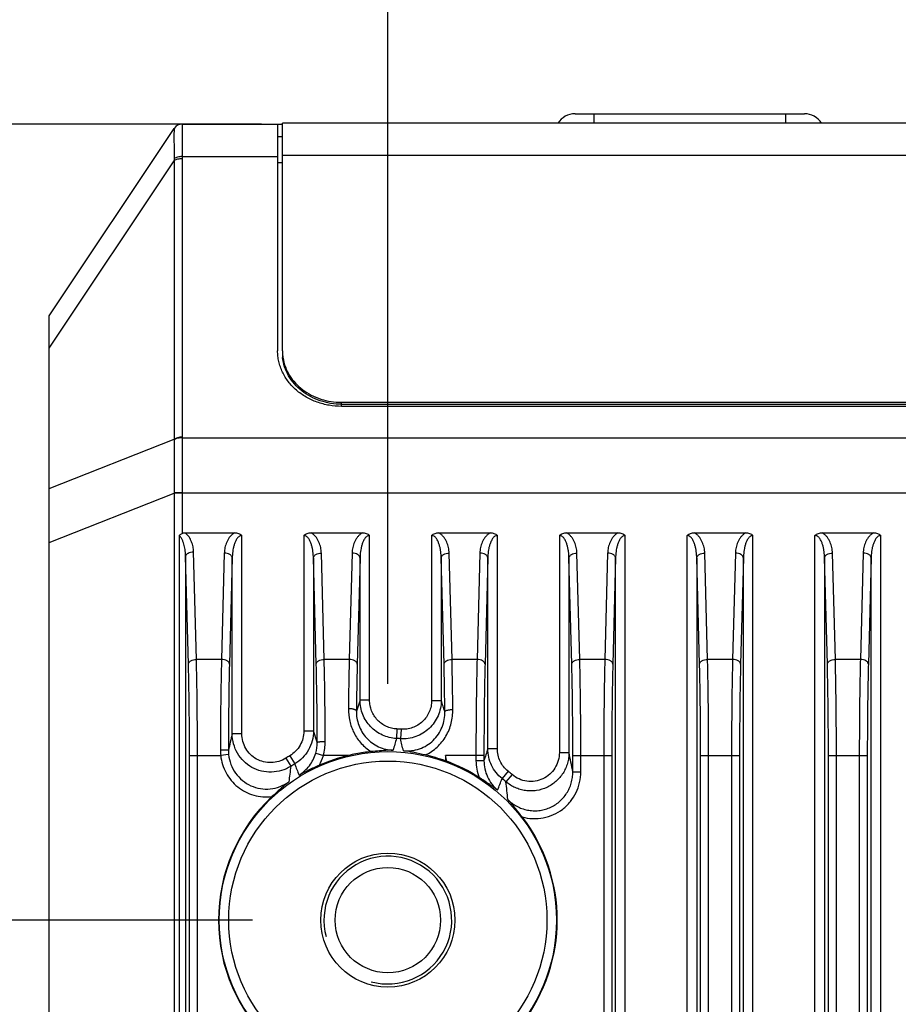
# Model space of a CAD drawing. Header units: millimetres. Extents: x 41 to 356, y 46 to 372.
# Tile 16 of 22: x 301 to 329, y 229 to 260. Entities that reach past the tile are written whole.
import ezdxf
from ezdxf.enums import TextEntityAlignment as Align

# ---------------------------------------------------------------- set-up
doc = ezdxf.new("R2010")
doc.units = ezdxf.units.MM
doc.header["$LTSCALE"] = 23.1
doc.layers.get('0').update_dxf_attribs({"linetype": 'CONTINUOUS'})
doc.layers.add('00_COMPONENTS', color=7, linetype='CONTINUOUS')
doc.layers.add('51__DRAFT_DIMS', color=7, linetype='CONTINUOUS')
doc.styles.get("Standard").update_dxf_attribs({"font": 'simfang.ttf'})
doc.dimstyles.new('DIMSTYLE_1', dxfattribs={"dimtxt": 3, "dimasz": 3, "dimexe": 2.5, "dimexo": 0.5, "dimgap": 0.75, "dimtad": 1, "dimdsep": 46, "dimtxsty": 'STANDARD', "dimblk": '_FILLED', "dimblk1": '_FILLED', "dimblk2": '_FILLED', "dimcen": 0.09, "dimclrt": 3, "dimazin": 2, "dimtp": 0.3, "dimtm": 0.3, "dimtfac": 1, "dimtofl": 0, "dimtmove": 0, "dimatfit": 3, "dimldrblk": '_FILLED', "dimfxl": 1, "dimtolj": 1, "dimarcsym": 0})
doc.dimstyles.new('DIMSTYLE_3', dxfattribs={"dimtxt": 3, "dimasz": 3, "dimexe": 2.5, "dimexo": 0.5, "dimgap": 0.75, "dimtad": 1, "dimdec": 1, "dimdsep": 46, "dimtxsty": 'STANDARD', "dimblk": '_FILLED', "dimblk1": '_FILLED', "dimblk2": '_FILLED', "dimcen": 0.09, "dimclrt": 3, "dimazin": 2, "dimtp": 0.2, "dimtm": 0.2, "dimtfac": 1, "dimtdec": 1, "dimtofl": 0, "dimtmove": 0, "dimatfit": 3, "dimldrblk": '_FILLED', "dimfxl": 1, "dimtolj": 1, "dimarcsym": 0})

# ---------------------------------------------------------------- blocks, each defined once
blk = doc.blocks.new('_FILLED')
at = {"color": 0, "linetype": 'ByBlock'}
blk.add_solid([(0, 0), (-1, 0.167), (-1, -0.167)], dxfattribs=at)
blk = doc.blocks.new('*D6')
at = {"layer": '51__DRAFT_DIMS', "color": 4, "transparency": 16777216}
for p, q in [((312.941, 239.355), (312.941, 273.939)), ((345.741, 236.07), (345.741, 273.939)), ((312.941, 271.439), (329.341, 271.439)), ((345.741, 271.439), (329.341, 271.439))]:
    blk.add_line(p, q, dxfattribs=at)
at = {"layer": '51__DRAFT_DIMS', "color": 4, "transparency": 16777216, "xscale": 3, "yscale": 3, "zscale": 3, "rotation": 180}
blk.add_blockref('_FILLED', (312.941, 271.439), dxfattribs=at)
at = {"layer": '51__DRAFT_DIMS', "color": 4, "transparency": 16777216, "xscale": 3, "yscale": 3, "zscale": 3}
blk.add_blockref('_FILLED', (345.741, 271.439), dxfattribs=at)
at = {"layer": '51__DRAFT_DIMS', "color": 3, "transparency": 16777216}
blk.add_text('32.8', height=3, dxfattribs=at).set_placement((329.341, 272.189), align=Align.CENTER)
blk = doc.blocks.new('*D7')
at = {"layer": '51__DRAFT_DIMS', "color": 4, "transparency": 16777216}
for p, q in [((306.261, 231.955), (290.276, 231.955)), ((292.776, 231.955), (292.776, 212.955)), ((292.776, 193.955), (292.776, 212.955)), ((306.261, 193.955), (290.276, 193.955))]:
    blk.add_line(p, q, dxfattribs=at)
at = {"layer": '51__DRAFT_DIMS', "color": 4, "transparency": 16777216, "xscale": 3, "yscale": 3, "zscale": 3}
for p, rotation in [((292.776, 231.955), 90), ((292.776, 193.955), 270)]:
    blk.add_blockref('_FILLED', p, dxfattribs=dict(at, rotation=rotation))
at = {"layer": '51__DRAFT_DIMS', "color": 3, "transparency": 16777216}
blk.add_text('38', height=3, rotation=90, dxfattribs=at).set_placement((292.026, 212.955), align=Align.CENTER)
blk = doc.blocks.new('*D8')
at = {"layer": '51__DRAFT_DIMS', "color": 4, "transparency": 16777216}
for p, q in [((308.991, 256.885), (290.276, 256.885)), ((292.776, 256.885), (292.776, 244.42)), ((292.776, 231.955), (292.776, 244.42)), ((308.705, 231.955), (290.276, 231.955))]:
    blk.add_line(p, q, dxfattribs=at)
at = {"layer": '51__DRAFT_DIMS', "color": 4, "transparency": 16777216, "xscale": 3, "yscale": 3, "zscale": 3}
for p, rotation in [((292.776, 256.885), 90), ((292.776, 231.955), 270)]:
    blk.add_blockref('_FILLED', p, dxfattribs=dict(at, rotation=rotation))
at = {"layer": '51__DRAFT_DIMS', "color": 3, "transparency": 16777216}
blk.add_text('24.9', height=3, rotation=90, dxfattribs=at).set_placement((292.026, 238.942), align=Align.CENTER)

msp = doc.modelspace()

# ---------------------------------------------------------------- linework, layer by layer
at = {"layer": '00_COMPONENTS', "color": 7}
for p, q in [((318.8, 257.21), (325.982, 257.21)), ((306.502, 256.885), (309.641, 256.885)), ((309.491, 256.885), (309.491, 249.786)), ((309.641, 249.783), (309.641, 256.91)), ((349.041, 256.91), (309.641, 256.91)), ((302.341, 250.885), (306.252, 256.751)), ((309.641, 256.485), (309.491, 256.485)), ((302.341, 174.885), (302.341, 250.885)), ((309.641, 249.722), (309.641, 249.575)), ((311.491, 248.172), (347.191, 248.172)), ((311.491, 248.11), (347.191, 248.11)), ((347.191, 248.045), (311.491, 248.045)), ((306.599, 244.085), (308.14, 244.085)), ((310.541, 244.085), (312.14, 244.085)), ((314.541, 244.085), (316.14, 244.085)), ((318.541, 244.085), (320.14, 244.085)), ((322.541, 244.085), (324.14, 244.085)), ((326.541, 244.085), (328.14, 244.085)), ((314.741, 237.11), (314.741, 236.943))]:
    msp.add_line(p, q, dxfattribs=at)
at = {"layer": '00_COMPONENTS', "color": 4}
for p, q in [((319.391, 257.21), (319.391, 256.91)), ((325.391, 257.21), (325.391, 256.91)), ((302.341, 249.87), (306.252, 255.736)), ((306.252, 255.736), (306.252, 247.014)), ((306.501, 255.802), (306.501, 247.08)), ((306.502, 255.868), (309.491, 255.868)), ((309.641, 255.671), (309.491, 255.671)), ((349.041, 255.904), (309.641, 255.904)), ((311.491, 248.045), (311.491, 248.172)), ((302.341, 245.472), (306.252, 247.014)), ((306.501, 247.063), (352.18, 247.063)), ((302.341, 243.78), (306.252, 245.323)), ((306.501, 245.342), (306.252, 245.343)), ((306.252, 245.323), (306.252, 184.364)), ((306.501, 245.323), (306.252, 245.323)), ((306.501, 245.342), (352.18, 245.342)), ((306.501, 245.323), (306.501, 244.064)), ((306.406, 244.004), (306.406, 184.364)), ((308.37, 237.791), (308.37, 244.001)), ((310.311, 244.001), (310.311, 237.878)), ((312.37, 238.841), (312.37, 244.001)), ((314.311, 244.001), (314.311, 238.833)), ((316.37, 237.321), (316.37, 244.001)), ((318.311, 244.001), (318.311, 237.203)), ((320.37, 186.594), (320.37, 244.001)), ((322.311, 186.594), (322.311, 244.001)), ((324.37, 186.594), (324.37, 244.001)), ((326.311, 186.594), (326.311, 244.001)), ((328.37, 186.594), (328.37, 244.001)), ((306.699, 239.971), (306.61, 243.339)), ((306.61, 243.339), (306.61, 184.364)), ((306.949, 240.122), (306.86, 243.489)), ((307.82, 243.448), (307.733, 240.122)), ((310.949, 240.122), (310.861, 243.448)), ((311.82, 243.448), (311.733, 240.122)), ((314.949, 240.122), (314.861, 243.448)), ((315.82, 243.448), (315.733, 240.122)), ((318.949, 240.122), (318.861, 243.448)), ((319.82, 243.448), (319.733, 240.122)), ((322.949, 240.122), (322.861, 243.448)), ((323.82, 243.448), (323.733, 240.122)), ((326.949, 240.122), (326.861, 243.448)), ((327.82, 243.448), (327.733, 240.122)), ((308.07, 243.297), (307.983, 239.971)), ((308.07, 237.791), (308.07, 243.297)), ((310.699, 239.971), (310.611, 243.297)), ((310.611, 243.297), (310.611, 237.878)), ((312.07, 243.297), (311.983, 239.971)), ((312.07, 238.841), (312.07, 243.297)), ((314.699, 239.971), (314.611, 243.297)), ((314.611, 243.297), (314.611, 238.833)), ((316.07, 243.297), (315.983, 239.971)), ((316.07, 237.321), (316.07, 243.297)), ((318.699, 239.971), (318.611, 243.297)), ((318.611, 243.297), (318.611, 237.203)), ((320.07, 243.297), (319.983, 239.971)), ((320.07, 186.806), (320.07, 243.297)), ((322.699, 239.971), (322.611, 243.297)), ((322.611, 243.297), (322.611, 186.806)), ((324.07, 243.297), (323.983, 239.971)), ((324.07, 186.806), (324.07, 243.297)), ((326.699, 239.971), (326.611, 243.297)), ((326.611, 243.297), (326.611, 186.806)), ((328.07, 243.297), (327.983, 239.971)), ((328.07, 186.806), (328.07, 243.297)), ((307.733, 240.122), (306.949, 240.122)), ((311.733, 240.122), (310.949, 240.122)), ((315.733, 240.122), (314.949, 240.122)), ((319.733, 240.122), (318.949, 240.122)), ((323.733, 240.122), (322.949, 240.122)), ((327.733, 240.122), (326.949, 240.122)), ((312.07, 238.841), (311.956, 238.503)), ((312.37, 238.841), (312.07, 238.841)), ((314.311, 238.833), (314.611, 238.833)), ((308.37, 237.791), (308.07, 237.791)), ((310.311, 237.878), (310.611, 237.878)), ((310.732, 237.527), (310.611, 237.878)), ((313.225, 237.941), (313.211, 237.643)), ((313.353, 237.933), (313.332, 237.636)), ((310.683, 237.18), (310.922, 237.11)), ((316.37, 237.321), (316.07, 237.321)), ((318.311, 237.203), (318.611, 237.203)), ((306.732, 186.834), (306.732, 237.11)), ((306.732, 237.11), (307.708, 237.11)), ((306.982, 186.834), (306.982, 237.11)), ((307.956, 237.137), (307.708, 237.11)), ((309.745, 237.024), (309.904, 236.772)), ((309.872, 237.103), (310.025, 236.846)), ((311.698, 237.11), (310.922, 237.11)), ((315.949, 237.11), (314.741, 237.11)), ((315.699, 237.11), (315.699, 236.948)), ((315.949, 236.948), (315.699, 236.948)), ((315.949, 237.11), (315.949, 236.948)), ((318.732, 236.597), (318.732, 237.11)), ((318.732, 237.11), (319.949, 237.11)), ((318.982, 236.597), (318.982, 237.11)), ((319.699, 237.11), (319.699, 186.834)), ((319.949, 237.11), (319.949, 186.834)), ((322.732, 186.834), (322.732, 237.11)), ((322.732, 237.11), (323.949, 237.11)), ((322.982, 186.834), (322.982, 237.11)), ((323.699, 237.11), (323.699, 186.834)), ((323.949, 237.11), (323.949, 186.834)), ((326.732, 186.834), (326.732, 237.11)), ((326.732, 237.11), (327.949, 237.11)), ((326.982, 186.834), (326.982, 237.11)), ((327.699, 237.11), (327.699, 186.834)), ((327.949, 237.11), (327.949, 186.834)), ((316.705, 236.618), (316.518, 236.386)), ((318.732, 236.597), (318.982, 236.597)), ((316.833, 236.512), (316.639, 236.285))]:
    msp.add_line(p, q, dxfattribs=at)
for radius in [5.278, 4.98]:
    msp.add_circle((312.941, 231.955), radius, dxfattribs=at)
at = {"layer": '00_COMPONENTS', "color": 7}
for radius in [2.1, 1.65]:
    msp.add_circle((312.941, 231.955), radius, dxfattribs=at)
for centre, radius, start, end in [((318.8, 256.585), 0.625, 90, 148.6677), ((325.982, 256.585), 0.625, 31.3323, 90), ((306.501, 256.585), 0.3, 90, 146.3099), ((311.045, 249.783), 1.404, 180.0007, 182.3015), ((311.048, 249.722), 1.407, 180.0048, 185.9801), ((311.047, 249.783), 1.406, 182.3011, 182.5016), ((311.051, 249.784), 1.41, 182.5061, 188.4343), ((311.057, 249.785), 1.416, 188.4339, 189.1632), ((312.941, 231.953), 5.304, 100.8708, 103.5496), ((312.943, 231.95), 5.308, 95.671, 100.8828), ((312.941, 231.955), 5.303, 103.5499, 113.9244), ((312.926, 231.896), 5.363, 70.2232, 77.2103), ((317.98, 245.561), 9.207, 249.4023, 249.6791), ((312.941, 231.955), 5.303, 57.4042, 69.6777), ((312.941, 231.955), 5.303, 133.177, 226.823), ((312.941, 231.955), 5.303, 322.4173, 37.5827)]:
    msp.add_arc(centre, radius, start, end, dxfattribs=at)
at = {"layer": '00_COMPONENTS', "color": 4}
for centre, radius, start, end in [((306.502, 256.585), 0.3, 90.0026, 146.8443), ((308.963, 255.794), 2.712, 179.7518, 181.2319), ((309.098, 255.802), 2.596, 178.5339, 179.9977), ((310.433, 246.987), 4.181, 179.6323, 179.8726), ((310.404, 247.08), 3.902, 180, 180.2445), ((311.715, 245.353), 5.463, 180.1115, 180.3217), ((311.649, 245.323), 5.147, 179.7871, 180), ((173.331, 193.036), 148.518, 17.81728, 17.96057), ((353.355, 226.967), 46.56, 166.5571, 167.2137), ((312.941, 231.955), 5.993, 86.0596, 87.2819), ((309.528, 237.52), 1.204, 343.5942, 0.3054), ((309.378, 237.543), 1.603, 344.3226, 0.2192), ((370.422, 221.254), 59.513, 164.01472, 164.37971), ((312.941, 231.955), 5.695, 86.0596, 87.2819), ((272.213, 227.04), 42.462, 13.9244, 14.4496), ((309.328, 237.278), 1.629, 179.9278, 185.9206), ((309.175, 237.268), 1.226, 179.8474, 186.1393), ((436.625, 197.925), 126.829, 161.90306, 162.08009), ((280.314, 229.231), 39.118, 10.8542, 11.7592), ((312.941, 231.955), 5.993, 120.7963, 122.2276), ((312.941, 231.955), 5.695, 120.7963, 122.2276), ((416.851, 277.806), 114.409, 200.97808, 201.16558), ((309.527, 237.523), 1.455, 330.2716, 343.4885), ((263.355, 225.304), 52.725, 12.7353, 12.9387), ((317.161, 236.948), 1.462, 179.9905, 201.0908), ((337.216, 232.932), 27.581, 171.9963, 173.017), ((312.941, 231.955), 5.993, 49.5017, 51.0878), ((220.635, 274.076), 103.025, 338.32518, 338.5407), ((312.941, 231.955), 5.695, 49.5017, 51.0878), ((288.343, 233.127), 28.471, 5.2499, 6.3681), ((312.941, 231.955), 2, 255, 195)]:
    msp.add_arc(centre, radius, start, end, dxfattribs=at)
for points, knots in [([(306.502, 256.885), (306.503, 256.885), (306.503, 256.883), (306.504, 256.882), (306.504, 256.879), (306.505, 256.874), (306.505, 256.866), (306.505, 256.857), (306.506, 256.839), (306.506, 256.812), (306.505, 256.774), (306.505, 256.727), (306.505, 256.672), (306.505, 256.609), (306.505, 256.539), (306.505, 256.462), (306.505, 256.377), (306.506, 256.252), (306.505, 256.082), (306.504, 255.942), (306.502, 255.868)], [0, 0, 0, 0, 0.001527, 0.002939, 0.004853, 0.010241, 0.01774, 0.027356, 0.039084, 0.068828, 0.10685, 0.152981, 0.207022, 0.268736, 0.337854, 0.414075, 0.497068, 0.586469, 0.782914, 1, 1, 1, 1]), ([(306.251, 256.749), (306.251, 256.748), (306.251, 256.745), (306.251, 256.741), (306.251, 256.734), (306.25, 256.722), (306.249, 256.701), (306.248, 256.671), (306.247, 256.634), (306.246, 256.589), (306.245, 256.538), (306.245, 256.456), (306.246, 256.339), (306.248, 256.18), (306.251, 256), (306.251, 255.873), (306.251, 255.806)], [0, 0, 0, 0, 0.002872, 0.007804, 0.014788, 0.023808, 0.047874, 0.07984, 0.119528, 0.166749, 0.2213, 0.282963, 0.42666, 0.595731, 0.787757, 1, 1, 1, 1]), ([(306.252, 256.751), (306.252, 256.751), (306.251, 256.75), (306.251, 256.749), (306.251, 256.749)], [0, 0, 0, 0, 0.271614, 1, 1, 1, 1]), ([(306.502, 255.868), (306.478, 255.869), (306.429, 255.867), (306.361, 255.855), (306.301, 255.836), (306.266, 255.817), (306.251, 255.806)], [0, 0, 0, 0, 0.280777, 0.548029, 0.790448, 1, 1, 1, 1]), ([(306.501, 255.802), (306.477, 255.802), (306.429, 255.799), (306.361, 255.786), (306.301, 255.766), (306.266, 255.747), (306.252, 255.736)], [0, 0, 0, 0, 0.279282, 0.545985, 0.788938, 1, 1, 1, 1]), ([(306.501, 247.08), (306.477, 247.08), (306.429, 247.077), (306.361, 247.064), (306.301, 247.044), (306.266, 247.025), (306.252, 247.014)], [0, 0, 0, 0, 0.279282, 0.545985, 0.788938, 1, 1, 1, 1]), ([(306.501, 247.063), (306.477, 247.063), (306.429, 247.06), (306.361, 247.047), (306.301, 247.027), (306.266, 247.008), (306.252, 246.997)], [0, 0, 0, 0, 0.279168, 0.545851, 0.788853, 1, 1, 1, 1]), ([(306.501, 247.063), (306.502, 246.928), (306.502, 246.651), (306.502, 246.227), (306.502, 245.788), (306.502, 245.491), (306.501, 245.342)], [0, 0, 0, 0, 0.235196, 0.483009, 0.739353, 1, 1, 1, 1]), ([(306.252, 246.997), (306.251, 246.867), (306.25, 246.6), (306.25, 246.192), (306.25, 245.771), (306.251, 245.486), (306.252, 245.343)], [0, 0, 0, 0, 0.235767, 0.483593, 0.739648, 1, 1, 1, 1]), ([(306.61, 243.339), (306.609, 243.398), (306.602, 243.516), (306.576, 243.661), (306.544, 243.775), (306.511, 243.859), (306.468, 243.938), (306.429, 243.985), (306.406, 244.004)], [0, 0, 0, 0, 0.247961, 0.496364, 0.621028, 0.746198, 0.872259, 1, 1, 1, 1]), ([(306.86, 243.489), (306.858, 243.543), (306.847, 243.651), (306.8, 243.81), (306.721, 243.961), (306.644, 244.048), (306.599, 244.085)], [0, 0, 0, 0, 0.241486, 0.485976, 0.736994, 1, 1, 1, 1]), ([(308.14, 244.085), (308.111, 244.067), (308.058, 244.027), (307.992, 243.956), (307.938, 243.878), (307.882, 243.769), (307.836, 243.626), (307.822, 243.507), (307.82, 243.448)], [0, 0, 0, 0, 0.136008, 0.266899, 0.393925, 0.51814, 0.760856, 1, 1, 1, 1]), ([(308.37, 244.001), (308.361, 244.001), (308.343, 243.999), (308.309, 243.987), (308.271, 243.963), (308.235, 243.925), (308.205, 243.883), (308.18, 243.838), (308.152, 243.776), (308.124, 243.696), (308.1, 243.598), (308.084, 243.498), (308.074, 243.398), (308.071, 243.331), (308.07, 243.297)], [0, 0, 0, 0, 0.033208, 0.066194, 0.131021, 0.194814, 0.257902, 0.320532, 0.382855, 0.506874, 0.630444, 0.753753, 0.876913, 1, 1, 1, 1]), ([(310.611, 243.297), (310.611, 243.331), (310.608, 243.398), (310.598, 243.498), (310.581, 243.598), (310.557, 243.696), (310.529, 243.776), (310.501, 243.838), (310.476, 243.883), (310.446, 243.925), (310.41, 243.963), (310.373, 243.987), (310.338, 243.999), (310.32, 244.001), (310.311, 244.001)], [0, 0, 0, 0, 0.123089, 0.246252, 0.369564, 0.493137, 0.61716, 0.679487, 0.74212, 0.805209, 0.868998, 0.933814, 0.966795, 1, 1, 1, 1]), ([(310.861, 243.448), (310.859, 243.507), (310.845, 243.626), (310.799, 243.769), (310.743, 243.878), (310.689, 243.956), (310.623, 244.027), (310.57, 244.067), (310.541, 244.085)], [0, 0, 0, 0, 0.239136, 0.481849, 0.606064, 0.733093, 0.86399, 1, 1, 1, 1]), ([(312.14, 244.085), (312.111, 244.067), (312.058, 244.027), (311.992, 243.956), (311.938, 243.878), (311.882, 243.769), (311.836, 243.626), (311.822, 243.507), (311.82, 243.448)], [0, 0, 0, 0, 0.136012, 0.266912, 0.393947, 0.518167, 0.760876, 1, 1, 1, 1]), ([(312.37, 244.001), (312.361, 244.001), (312.343, 243.999), (312.309, 243.987), (312.271, 243.963), (312.235, 243.925), (312.205, 243.883), (312.18, 243.838), (312.152, 243.776), (312.124, 243.696), (312.1, 243.598), (312.084, 243.498), (312.074, 243.398), (312.071, 243.331), (312.07, 243.297)], [0, 0, 0, 0, 0.0332, 0.06618, 0.130998, 0.194793, 0.257886, 0.320523, 0.382853, 0.50688, 0.630453, 0.753761, 0.876918, 1, 1, 1, 1]), ([(314.611, 243.297), (314.611, 243.331), (314.608, 243.398), (314.598, 243.498), (314.581, 243.598), (314.557, 243.696), (314.529, 243.776), (314.501, 243.838), (314.476, 243.883), (314.446, 243.925), (314.41, 243.963), (314.373, 243.987), (314.338, 243.999), (314.32, 244.001), (314.311, 244.001)], [0, 0, 0, 0, 0.123089, 0.246251, 0.369564, 0.493138, 0.617167, 0.679496, 0.74213, 0.805221, 0.869009, 0.93382, 0.966798, 1, 1, 1, 1]), ([(314.861, 243.448), (314.859, 243.507), (314.845, 243.626), (314.799, 243.769), (314.743, 243.878), (314.689, 243.956), (314.623, 244.027), (314.57, 244.067), (314.541, 244.085)], [0, 0, 0, 0, 0.239135, 0.481849, 0.606067, 0.7331, 0.863996, 1, 1, 1, 1]), ([(316.14, 244.085), (316.111, 244.067), (316.058, 244.027), (315.992, 243.956), (315.938, 243.878), (315.882, 243.769), (315.836, 243.626), (315.822, 243.507), (315.82, 243.448)], [0, 0, 0, 0, 0.136008, 0.266899, 0.393925, 0.51814, 0.760856, 1, 1, 1, 1]), ([(316.37, 244.001), (316.361, 244.001), (316.343, 243.999), (316.309, 243.987), (316.271, 243.963), (316.235, 243.925), (316.205, 243.883), (316.18, 243.838), (316.152, 243.776), (316.124, 243.696), (316.1, 243.598), (316.084, 243.498), (316.074, 243.398), (316.071, 243.331), (316.07, 243.297)], [0, 0, 0, 0, 0.033208, 0.066194, 0.131021, 0.194814, 0.257902, 0.320532, 0.382855, 0.506874, 0.630444, 0.753753, 0.876913, 1, 1, 1, 1]), ([(318.611, 243.297), (318.611, 243.331), (318.608, 243.398), (318.598, 243.498), (318.581, 243.598), (318.557, 243.696), (318.529, 243.776), (318.501, 243.838), (318.476, 243.883), (318.446, 243.925), (318.41, 243.963), (318.373, 243.987), (318.338, 243.999), (318.32, 244.001), (318.311, 244.001)], [0, 0, 0, 0, 0.123089, 0.246252, 0.369564, 0.493137, 0.61716, 0.679487, 0.74212, 0.805209, 0.868998, 0.933814, 0.966795, 1, 1, 1, 1]), ([(318.861, 243.448), (318.859, 243.507), (318.845, 243.626), (318.799, 243.769), (318.743, 243.878), (318.689, 243.956), (318.623, 244.027), (318.57, 244.067), (318.541, 244.085)], [0, 0, 0, 0, 0.239136, 0.481849, 0.606064, 0.733093, 0.86399, 1, 1, 1, 1]), ([(320.14, 244.085), (320.111, 244.067), (320.058, 244.027), (319.992, 243.956), (319.938, 243.878), (319.882, 243.769), (319.836, 243.626), (319.822, 243.507), (319.82, 243.448)], [0, 0, 0, 0, 0.136008, 0.266899, 0.393925, 0.51814, 0.760856, 1, 1, 1, 1]), ([(320.37, 244.001), (320.361, 244.001), (320.343, 243.999), (320.309, 243.987), (320.271, 243.963), (320.235, 243.925), (320.205, 243.883), (320.18, 243.838), (320.152, 243.776), (320.124, 243.696), (320.1, 243.598), (320.084, 243.498), (320.074, 243.398), (320.071, 243.331), (320.07, 243.297)], [0, 0, 0, 0, 0.033208, 0.066194, 0.131021, 0.194814, 0.257902, 0.320532, 0.382855, 0.506874, 0.630444, 0.753753, 0.876913, 1, 1, 1, 1]), ([(322.611, 243.297), (322.611, 243.331), (322.608, 243.398), (322.598, 243.498), (322.581, 243.598), (322.557, 243.696), (322.529, 243.776), (322.501, 243.838), (322.476, 243.883), (322.446, 243.925), (322.41, 243.963), (322.373, 243.987), (322.338, 243.999), (322.32, 244.001), (322.311, 244.001)], [0, 0, 0, 0, 0.123089, 0.246252, 0.369564, 0.493137, 0.61716, 0.679487, 0.74212, 0.805209, 0.868998, 0.933814, 0.966795, 1, 1, 1, 1]), ([(322.861, 243.448), (322.859, 243.507), (322.845, 243.626), (322.799, 243.769), (322.743, 243.878), (322.689, 243.956), (322.623, 244.027), (322.57, 244.067), (322.541, 244.085)], [0, 0, 0, 0, 0.239136, 0.481849, 0.606064, 0.733093, 0.86399, 1, 1, 1, 1]), ([(324.14, 244.085), (324.111, 244.067), (324.058, 244.027), (323.992, 243.956), (323.938, 243.878), (323.882, 243.769), (323.836, 243.626), (323.822, 243.507), (323.82, 243.448)], [0, 0, 0, 0, 0.136008, 0.266899, 0.393925, 0.51814, 0.760856, 1, 1, 1, 1]), ([(324.37, 244.001), (324.361, 244.001), (324.343, 243.999), (324.309, 243.987), (324.271, 243.963), (324.235, 243.925), (324.205, 243.883), (324.18, 243.838), (324.152, 243.776), (324.124, 243.696), (324.1, 243.598), (324.084, 243.498), (324.074, 243.398), (324.071, 243.331), (324.07, 243.297)], [0, 0, 0, 0, 0.033208, 0.066194, 0.131021, 0.194814, 0.257902, 0.320532, 0.382855, 0.506874, 0.630444, 0.753753, 0.876913, 1, 1, 1, 1]), ([(326.611, 243.297), (326.611, 243.331), (326.608, 243.398), (326.598, 243.498), (326.581, 243.598), (326.557, 243.696), (326.529, 243.776), (326.501, 243.838), (326.476, 243.883), (326.446, 243.925), (326.41, 243.963), (326.373, 243.987), (326.338, 243.999), (326.32, 244.001), (326.311, 244.001)], [0, 0, 0, 0, 0.123089, 0.246252, 0.369564, 0.493137, 0.61716, 0.679487, 0.74212, 0.805209, 0.868998, 0.933814, 0.966795, 1, 1, 1, 1]), ([(326.861, 243.448), (326.859, 243.507), (326.845, 243.626), (326.799, 243.769), (326.743, 243.878), (326.689, 243.956), (326.623, 244.027), (326.57, 244.067), (326.541, 244.085)], [0, 0, 0, 0, 0.239136, 0.481849, 0.606064, 0.733093, 0.86399, 1, 1, 1, 1]), ([(328.14, 244.085), (328.111, 244.067), (328.058, 244.027), (327.992, 243.956), (327.938, 243.878), (327.882, 243.769), (327.836, 243.626), (327.822, 243.507), (327.82, 243.448)], [0, 0, 0, 0, 0.136008, 0.266899, 0.393925, 0.51814, 0.760856, 1, 1, 1, 1]), ([(328.37, 244.001), (328.361, 244.001), (328.343, 243.999), (328.309, 243.987), (328.271, 243.963), (328.235, 243.925), (328.205, 243.883), (328.18, 243.838), (328.152, 243.776), (328.124, 243.696), (328.1, 243.598), (328.084, 243.498), (328.074, 243.398), (328.071, 243.331), (328.07, 243.297)], [0, 0, 0, 0, 0.033208, 0.066194, 0.131021, 0.194814, 0.257902, 0.320532, 0.382855, 0.506874, 0.630444, 0.753753, 0.876913, 1, 1, 1, 1]), ([(306.61, 243.339), (306.61, 243.349), (306.615, 243.369), (306.631, 243.397), (306.655, 243.423), (306.698, 243.454), (306.768, 243.481), (306.828, 243.489), (306.86, 243.489)], [0, 0, 0, 0, 0.093319, 0.193317, 0.30353, 0.425318, 0.699725, 1, 1, 1, 1]), ([(308.07, 243.297), (308.07, 243.307), (308.065, 243.328), (308.05, 243.356), (308.026, 243.382), (307.982, 243.413), (307.913, 243.44), (307.852, 243.448), (307.82, 243.448)], [0, 0, 0, 0, 0.093319, 0.193317, 0.30353, 0.425318, 0.699725, 1, 1, 1, 1]), ([(310.611, 243.297), (310.612, 243.307), (310.616, 243.328), (310.632, 243.356), (310.656, 243.382), (310.699, 243.413), (310.769, 243.44), (310.829, 243.448), (310.861, 243.448)], [0, 0, 0, 0, 0.093319, 0.193317, 0.30353, 0.425318, 0.699725, 1, 1, 1, 1]), ([(312.07, 243.297), (312.07, 243.307), (312.065, 243.328), (312.05, 243.356), (312.026, 243.382), (311.982, 243.413), (311.913, 243.44), (311.852, 243.448), (311.82, 243.448)], [0, 0, 0, 0, 0.093319, 0.193317, 0.30353, 0.425318, 0.699725, 1, 1, 1, 1]), ([(314.611, 243.297), (314.612, 243.307), (314.616, 243.328), (314.632, 243.356), (314.656, 243.382), (314.699, 243.413), (314.769, 243.44), (314.829, 243.448), (314.861, 243.448)], [0, 0, 0, 0, 0.093319, 0.193317, 0.30353, 0.425318, 0.699725, 1, 1, 1, 1]), ([(316.07, 243.297), (316.07, 243.307), (316.065, 243.328), (316.05, 243.356), (316.026, 243.382), (315.982, 243.413), (315.913, 243.44), (315.852, 243.448), (315.82, 243.448)], [0, 0, 0, 0, 0.093319, 0.193317, 0.30353, 0.425318, 0.699725, 1, 1, 1, 1]), ([(318.611, 243.297), (318.612, 243.307), (318.616, 243.328), (318.632, 243.356), (318.656, 243.382), (318.699, 243.413), (318.769, 243.44), (318.829, 243.448), (318.861, 243.448)], [0, 0, 0, 0, 0.093319, 0.193317, 0.30353, 0.425318, 0.699725, 1, 1, 1, 1]), ([(320.07, 243.297), (320.07, 243.307), (320.065, 243.328), (320.05, 243.356), (320.026, 243.382), (319.982, 243.413), (319.913, 243.44), (319.852, 243.448), (319.82, 243.448)], [0, 0, 0, 0, 0.093319, 0.193317, 0.30353, 0.425318, 0.699725, 1, 1, 1, 1]), ([(322.611, 243.297), (322.612, 243.307), (322.616, 243.328), (322.632, 243.356), (322.656, 243.382), (322.699, 243.413), (322.769, 243.44), (322.829, 243.448), (322.861, 243.448)], [0, 0, 0, 0, 0.093319, 0.193317, 0.30353, 0.425318, 0.699725, 1, 1, 1, 1]), ([(324.07, 243.297), (324.07, 243.307), (324.065, 243.328), (324.05, 243.356), (324.026, 243.382), (323.982, 243.413), (323.913, 243.44), (323.852, 243.448), (323.82, 243.448)], [0, 0, 0, 0, 0.093319, 0.193317, 0.30353, 0.425318, 0.699725, 1, 1, 1, 1]), ([(326.611, 243.297), (326.612, 243.307), (326.616, 243.328), (326.632, 243.356), (326.656, 243.382), (326.699, 243.413), (326.769, 243.44), (326.829, 243.448), (326.861, 243.448)], [0, 0, 0, 0, 0.093319, 0.193317, 0.30353, 0.425318, 0.699725, 1, 1, 1, 1]), ([(328.07, 243.297), (328.07, 243.307), (328.065, 243.328), (328.05, 243.356), (328.026, 243.382), (327.982, 243.413), (327.913, 243.44), (327.852, 243.448), (327.82, 243.448)], [0, 0, 0, 0, 0.093319, 0.193317, 0.30353, 0.425318, 0.699725, 1, 1, 1, 1]), ([(306.699, 239.971), (306.699, 239.981), (306.704, 240.001), (306.719, 240.029), (306.743, 240.055), (306.787, 240.086), (306.856, 240.113), (306.917, 240.121), (306.949, 240.122)], [0, 0, 0, 0, 0.093319, 0.193317, 0.30353, 0.425318, 0.699725, 1, 1, 1, 1]), ([(306.732, 237.11), (306.732, 237.613), (306.728, 238.351), (306.714, 239.304), (306.704, 239.755), (306.699, 239.971)], [0, 0, 0, 0, 0.527299, 0.773726, 1, 1, 1, 1]), ([(306.982, 237.11), (306.982, 237.639), (306.978, 238.416), (306.964, 239.42), (306.954, 239.894), (306.949, 240.122)], [0, 0, 0, 0, 0.5273, 0.773727, 1, 1, 1, 1]), ([(307.733, 240.122), (307.722, 239.674), (307.706, 238.727), (307.7, 237.779), (307.699, 237.28)], [0, 0, 0, 0, 0.472688, 1, 1, 1, 1]), ([(307.983, 239.971), (307.982, 239.981), (307.978, 240.001), (307.962, 240.029), (307.938, 240.055), (307.894, 240.086), (307.825, 240.113), (307.764, 240.121), (307.733, 240.122)], [0, 0, 0, 0, 0.093319, 0.193317, 0.30353, 0.425318, 0.699725, 1, 1, 1, 1]), ([(307.983, 239.971), (307.971, 239.546), (307.955, 238.646), (307.95, 237.746), (307.949, 237.271)], [0, 0, 0, 0, 0.472689, 1, 1, 1, 1]), ([(310.699, 239.971), (310.699, 239.981), (310.704, 240.001), (310.719, 240.029), (310.743, 240.055), (310.787, 240.086), (310.856, 240.113), (310.917, 240.121), (310.949, 240.122)], [0, 0, 0, 0, 0.093319, 0.193317, 0.30353, 0.425318, 0.699725, 1, 1, 1, 1]), ([(310.732, 237.527), (310.73, 237.956), (310.724, 238.771), (310.709, 239.586), (310.699, 239.971)], [0, 0, 0, 0, 0.527021, 1, 1, 1, 1]), ([(310.981, 237.549), (310.98, 238.001), (310.974, 238.858), (310.959, 239.716), (310.949, 240.122)], [0, 0, 0, 0, 0.527023, 1, 1, 1, 1]), ([(311.733, 240.122), (311.727, 239.876), (311.716, 239.361), (311.709, 238.845), (311.707, 238.576)], [0, 0, 0, 0, 0.477692, 1, 1, 1, 1]), ([(311.983, 239.971), (311.982, 239.981), (311.978, 240.001), (311.962, 240.029), (311.938, 240.055), (311.894, 240.086), (311.825, 240.113), (311.764, 240.121), (311.733, 240.122)], [0, 0, 0, 0, 0.093319, 0.193317, 0.30353, 0.425318, 0.699725, 1, 1, 1, 1]), ([(311.983, 239.971), (311.976, 239.737), (311.966, 239.248), (311.959, 238.759), (311.956, 238.503)], [0, 0, 0, 0, 0.477693, 1, 1, 1, 1]), ([(314.699, 239.971), (314.699, 239.981), (314.704, 240.001), (314.719, 240.029), (314.743, 240.055), (314.787, 240.086), (314.856, 240.113), (314.917, 240.121), (314.949, 240.122)], [0, 0, 0, 0, 0.093319, 0.193317, 0.30353, 0.425318, 0.699725, 1, 1, 1, 1]), ([(314.725, 238.48), (314.722, 238.739), (314.716, 239.237), (314.705, 239.734), (314.699, 239.971)], [0, 0, 0, 0, 0.522492, 1, 1, 1, 1]), ([(314.975, 238.552), (314.972, 238.825), (314.965, 239.349), (314.955, 239.872), (314.949, 240.122)], [0, 0, 0, 0, 0.522493, 1, 1, 1, 1]), ([(315.733, 240.122), (315.727, 239.894), (315.717, 239.42), (315.703, 238.416), (315.699, 237.639), (315.699, 237.11)], [0, 0, 0, 0, 0.22627, 0.472698, 1, 1, 1, 1]), ([(315.983, 239.971), (315.982, 239.981), (315.978, 240.001), (315.962, 240.029), (315.938, 240.055), (315.894, 240.086), (315.825, 240.113), (315.764, 240.121), (315.733, 240.122)], [0, 0, 0, 0, 0.093319, 0.193317, 0.30353, 0.425318, 0.699725, 1, 1, 1, 1]), ([(315.983, 239.971), (315.977, 239.755), (315.967, 239.304), (315.953, 238.351), (315.949, 237.613), (315.949, 237.11)], [0, 0, 0, 0, 0.226271, 0.472699, 1, 1, 1, 1]), ([(318.699, 239.971), (318.699, 239.981), (318.704, 240.001), (318.719, 240.029), (318.743, 240.055), (318.787, 240.086), (318.856, 240.113), (318.917, 240.121), (318.949, 240.122)], [0, 0, 0, 0, 0.093319, 0.193317, 0.30353, 0.425318, 0.699725, 1, 1, 1, 1]), ([(318.732, 237.11), (318.732, 237.613), (318.728, 238.351), (318.714, 239.304), (318.704, 239.755), (318.699, 239.971)], [0, 0, 0, 0, 0.527299, 0.773726, 1, 1, 1, 1]), ([(318.982, 237.11), (318.982, 237.639), (318.978, 238.416), (318.964, 239.42), (318.954, 239.894), (318.949, 240.122)], [0, 0, 0, 0, 0.5273, 0.773727, 1, 1, 1, 1]), ([(319.733, 240.122), (319.727, 239.894), (319.717, 239.42), (319.703, 238.416), (319.699, 237.639), (319.699, 237.11)], [0, 0, 0, 0, 0.22627, 0.472696, 1, 1, 1, 1]), ([(319.983, 239.971), (319.982, 239.981), (319.978, 240.001), (319.962, 240.029), (319.938, 240.055), (319.894, 240.086), (319.825, 240.113), (319.764, 240.121), (319.733, 240.122)], [0, 0, 0, 0, 0.093319, 0.193317, 0.30353, 0.425318, 0.699725, 1, 1, 1, 1]), ([(319.983, 239.971), (319.977, 239.755), (319.967, 239.304), (319.953, 238.351), (319.949, 237.613), (319.949, 237.11)], [0, 0, 0, 0, 0.226271, 0.472697, 1, 1, 1, 1]), ([(322.699, 239.971), (322.699, 239.981), (322.704, 240.001), (322.719, 240.029), (322.743, 240.055), (322.787, 240.086), (322.856, 240.113), (322.917, 240.121), (322.949, 240.122)], [0, 0, 0, 0, 0.093319, 0.193317, 0.30353, 0.425318, 0.699725, 1, 1, 1, 1]), ([(322.732, 237.11), (322.732, 237.613), (322.728, 238.351), (322.714, 239.304), (322.704, 239.755), (322.699, 239.971)], [0, 0, 0, 0, 0.527299, 0.773726, 1, 1, 1, 1]), ([(322.982, 237.11), (322.982, 237.639), (322.978, 238.416), (322.964, 239.42), (322.954, 239.894), (322.949, 240.122)], [0, 0, 0, 0, 0.5273, 0.773727, 1, 1, 1, 1]), ([(323.733, 240.122), (323.727, 239.894), (323.717, 239.42), (323.703, 238.416), (323.699, 237.639), (323.699, 237.11)], [0, 0, 0, 0, 0.22627, 0.472696, 1, 1, 1, 1]), ([(323.983, 239.971), (323.982, 239.981), (323.978, 240.001), (323.962, 240.029), (323.938, 240.055), (323.894, 240.086), (323.825, 240.113), (323.764, 240.121), (323.733, 240.122)], [0, 0, 0, 0, 0.093319, 0.193317, 0.30353, 0.425318, 0.699725, 1, 1, 1, 1]), ([(323.983, 239.971), (323.977, 239.755), (323.967, 239.304), (323.953, 238.351), (323.949, 237.613), (323.949, 237.11)], [0, 0, 0, 0, 0.226271, 0.472697, 1, 1, 1, 1]), ([(326.699, 239.971), (326.699, 239.981), (326.704, 240.001), (326.719, 240.029), (326.743, 240.055), (326.787, 240.086), (326.856, 240.113), (326.917, 240.121), (326.949, 240.122)], [0, 0, 0, 0, 0.093319, 0.193317, 0.30353, 0.425318, 0.699725, 1, 1, 1, 1]), ([(326.732, 237.11), (326.732, 237.613), (326.728, 238.351), (326.714, 239.304), (326.704, 239.755), (326.699, 239.971)], [0, 0, 0, 0, 0.527299, 0.773726, 1, 1, 1, 1]), ([(326.982, 237.11), (326.982, 237.639), (326.978, 238.416), (326.964, 239.42), (326.954, 239.894), (326.949, 240.122)], [0, 0, 0, 0, 0.5273, 0.773727, 1, 1, 1, 1]), ([(327.733, 240.122), (327.727, 239.894), (327.717, 239.42), (327.703, 238.416), (327.699, 237.639), (327.699, 237.11)], [0, 0, 0, 0, 0.22627, 0.472696, 1, 1, 1, 1]), ([(327.983, 239.971), (327.982, 239.981), (327.978, 240.001), (327.962, 240.029), (327.938, 240.055), (327.894, 240.086), (327.825, 240.113), (327.764, 240.121), (327.733, 240.122)], [0, 0, 0, 0, 0.093319, 0.193317, 0.30353, 0.425318, 0.699725, 1, 1, 1, 1]), ([(327.983, 239.971), (327.977, 239.755), (327.967, 239.304), (327.953, 238.351), (327.949, 237.613), (327.949, 237.11)], [0, 0, 0, 0, 0.226271, 0.472697, 1, 1, 1, 1]), ([(313.211, 237.643), (313.135, 237.647), (312.983, 237.668), (312.767, 237.744), (312.568, 237.859), (312.395, 238.009), (312.254, 238.189), (312.149, 238.393), (312.085, 238.613), (312.07, 238.766), (312.07, 238.841)], [0, 0, 0, 0, 0.125012, 0.250025, 0.375037, 0.500044, 0.625044, 0.750037, 0.875021, 1, 1, 1, 1]), ([(313.225, 237.941), (313.168, 237.944), (313.054, 237.96), (312.892, 238.016), (312.743, 238.103), (312.613, 238.216), (312.507, 238.352), (312.429, 238.505), (312.381, 238.67), (312.37, 238.784), (312.37, 238.841)], [0, 0, 0, 0, 0.124998, 0.249996, 0.374995, 0.499993, 0.624993, 0.749994, 0.874996, 1, 1, 1, 1]), ([(314.611, 238.833), (314.611, 238.751), (314.594, 238.588), (314.52, 238.352), (314.399, 238.137), (314.237, 237.951), (314.041, 237.801), (313.818, 237.695), (313.578, 237.636), (313.414, 237.63), (313.332, 237.636)], [0, 0, 0, 0, 0.124976, 0.249959, 0.374952, 0.499953, 0.624961, 0.749973, 0.874986, 1, 1, 1, 1]), ([(314.311, 238.833), (314.311, 238.772), (314.299, 238.649), (314.243, 238.472), (314.153, 238.31), (314.032, 238.17), (313.885, 238.058), (313.717, 237.978), (313.537, 237.933), (313.414, 237.929), (313.353, 237.933)], [0, 0, 0, 0, 0.125004, 0.250006, 0.375007, 0.500006, 0.625004, 0.750001, 0.874998, 1, 1, 1, 1]), ([(311.707, 238.576), (311.705, 238.447), (311.732, 238.184), (311.845, 237.871), (311.981, 237.643), (312.106, 237.485), (312.252, 237.345), (312.361, 237.267), (312.418, 237.231)], [0, 0, 0, 0, 0.244819, 0.494187, 0.620216, 0.746644, 0.873279, 1, 1, 1, 1]), ([(311.956, 238.503), (311.955, 238.515), (311.941, 238.527), (311.924, 238.537), (311.906, 238.546), (311.879, 238.555), (311.841, 238.564), (311.799, 238.571), (311.754, 238.575), (311.722, 238.576), (311.707, 238.576)], [0, 0, 0, 0, 0.12889, 0.175293, 0.227714, 0.349871, 0.492761, 0.652231, 0.823192, 1, 1, 1, 1]), ([(311.956, 238.503), (311.955, 238.429), (311.966, 238.278), (312.024, 238.056), (312.124, 237.845), (312.264, 237.656), (312.441, 237.498), (312.646, 237.378), (312.871, 237.301), (313.029, 237.28), (313.107, 237.278)], [0, 0, 0, 0, 0.119774, 0.242311, 0.366984, 0.492974, 0.619572, 0.74636, 0.87318, 1, 1, 1, 1]), ([(313.427, 237.258), (313.512, 237.251), (313.683, 237.253), (313.933, 237.311), (314.164, 237.421), (314.367, 237.578), (314.53, 237.774), (314.646, 237.998), (314.713, 238.236), (314.726, 238.399), (314.725, 238.48)], [0, 0, 0, 0, 0.126616, 0.253232, 0.37984, 0.506348, 0.632404, 0.757293, 0.880082, 1, 1, 1, 1]), ([(314.113, 237.126), (314.181, 237.157), (314.311, 237.23), (314.486, 237.368), (314.638, 237.531), (314.763, 237.715), (314.861, 237.913), (314.929, 238.122), (314.968, 238.336), (314.976, 238.48), (314.975, 238.552)], [0, 0, 0, 0, 0.126393, 0.252756, 0.378998, 0.504943, 0.630328, 0.754834, 0.878143, 1, 1, 1, 1]), ([(314.725, 238.48), (314.727, 238.491), (314.74, 238.504), (314.758, 238.513), (314.776, 238.522), (314.803, 238.531), (314.84, 238.54), (314.882, 238.546), (314.928, 238.551), (314.959, 238.552), (314.975, 238.552)], [0, 0, 0, 0, 0.127827, 0.17413, 0.226504, 0.348701, 0.491767, 0.651514, 0.822816, 1, 1, 1, 1]), ([(309.904, 236.772), (309.814, 236.716), (309.618, 236.626), (309.3, 236.575), (308.979, 236.609), (308.68, 236.727), (308.421, 236.92), (308.223, 237.174), (308.099, 237.471), (308.07, 237.685), (308.07, 237.791)], [0, 0, 0, 0, 0.124996, 0.250009, 0.375032, 0.500054, 0.625066, 0.750061, 0.875038, 1, 1, 1, 1]), ([(309.745, 237.024), (309.677, 236.982), (309.53, 236.914), (309.291, 236.875), (309.051, 236.901), (308.825, 236.99), (308.632, 237.136), (308.484, 237.327), (308.391, 237.551), (308.37, 237.711), (308.37, 237.791)], [0, 0, 0, 0, 0.125001, 0.249997, 0.374989, 0.499982, 0.624978, 0.749979, 0.874987, 1, 1, 1, 1]), ([(310.311, 237.878), (310.311, 237.8), (310.291, 237.645), (310.203, 237.427), (310.062, 237.239), (309.939, 237.142), (309.872, 237.103)], [0, 0, 0, 0, 0.250007, 0.500009, 0.750006, 1, 1, 1, 1]), ([(310.611, 237.878), (310.611, 237.775), (310.584, 237.568), (310.466, 237.278), (310.278, 237.028), (310.114, 236.899), (310.025, 236.846)], [0, 0, 0, 0, 0.249973, 0.499963, 0.749972, 1, 1, 1, 1]), ([(310.732, 237.527), (310.732, 237.528), (310.734, 237.53), (310.738, 237.531), (310.745, 237.533), (310.758, 237.536), (310.779, 237.539), (310.81, 237.543), (310.847, 237.545), (310.889, 237.547), (310.934, 237.548), (310.966, 237.549), (310.981, 237.549)], [0, 0, 0, 0, 0.011463, 0.03028, 0.057314, 0.092645, 0.18729, 0.311279, 0.460258, 0.62887, 0.810989, 1, 1, 1, 1]), ([(307.949, 237.271), (307.949, 237.271), (307.948, 237.272), (307.946, 237.272), (307.942, 237.273), (307.936, 237.274), (307.927, 237.274), (307.916, 237.275), (307.904, 237.276), (307.889, 237.276), (307.866, 237.277), (307.834, 237.278), (307.792, 237.279), (307.746, 237.279), (307.715, 237.28), (307.699, 237.28)], [0, 0, 0, 0, 0.003259, 0.008626, 0.025984, 0.052192, 0.087067, 0.130311, 0.181534, 0.240275, 0.305997, 0.455911, 0.625789, 0.809392, 1, 1, 1, 1]), ([(310.16, 236.497), (310.222, 236.535), (310.34, 236.624), (310.49, 236.786), (310.607, 236.973), (310.662, 237.11), (310.683, 237.18)], [0, 0, 0, 0, 0.250005, 0.500005, 0.75, 1, 1, 1, 1]), ([(316.518, 236.386), (316.448, 236.442), (316.322, 236.569), (316.179, 236.798), (316.09, 237.053), (316.07, 237.232), (316.07, 237.321)], [0, 0, 0, 0, 0.250025, 0.500032, 0.75002, 1, 1, 1, 1]), ([(316.705, 236.618), (316.653, 236.66), (316.558, 236.756), (316.451, 236.928), (316.385, 237.12), (316.37, 237.254), (316.37, 237.321)], [0, 0, 0, 0, 0.249993, 0.499988, 0.749988, 1, 1, 1, 1]), ([(318.611, 237.203), (318.611, 237.146), (318.603, 237.033), (318.567, 236.866), (318.508, 236.705), (318.427, 236.555), (318.326, 236.417), (318.166, 236.255), (317.926, 236.097), (317.65, 236.014), (317.424, 235.996), (317.253, 236.007), (317.086, 236.042), (316.925, 236.1), (316.774, 236.181), (316.682, 236.248), (316.639, 236.285)], [0, 0, 0, 0, 0.062511, 0.125024, 0.187544, 0.250072, 0.312606, 0.375148, 0.499931, 0.624726, 0.687284, 0.749838, 0.812388, 0.874932, 0.937469, 1, 1, 1, 1]), ([(318.311, 237.203), (318.311, 237.118), (318.287, 236.946), (318.182, 236.71), (318.015, 236.512), (317.799, 236.369), (317.551, 236.293), (317.292, 236.292), (317.044, 236.364), (316.898, 236.457), (316.833, 236.512)], [0, 0, 0, 0, 0.125018, 0.250029, 0.375029, 0.500021, 0.625009, 0.749998, 0.874993, 1, 1, 1, 1]), ([(307.708, 237.11), (307.718, 237.015), (307.758, 236.827), (307.869, 236.562), (308.031, 236.324), (308.236, 236.122), (308.476, 235.965), (308.743, 235.858), (309.026, 235.806), (309.218, 235.81), (309.312, 235.821)], [0, 0, 0, 0, 0.125008, 0.250013, 0.375015, 0.500014, 0.625012, 0.750008, 0.875004, 1, 1, 1, 1]), ([(307.956, 237.137), (307.967, 237.033), (308.016, 236.829), (308.164, 236.55), (308.379, 236.319), (308.646, 236.152), (308.948, 236.06), (309.263, 236.051), (309.57, 236.124), (309.755, 236.224), (309.84, 236.285)], [0, 0, 0, 0, 0.124987, 0.249979, 0.374979, 0.499985, 0.624993, 0.750001, 0.875005, 1, 1, 1, 1]), ([(315.949, 236.948), (315.949, 236.861), (315.968, 236.686), (316.052, 236.436), (316.187, 236.209), (316.309, 236.082), (316.375, 236.025)], [0, 0, 0, 0, 0.249988, 0.499984, 0.749989, 1, 1, 1, 1]), ([(316.695, 235.732), (316.737, 235.69), (316.827, 235.613), (316.976, 235.517), (317.138, 235.445), (317.31, 235.397), (317.486, 235.375), (317.664, 235.38), (317.839, 235.412), (318.007, 235.469), (318.164, 235.552), (318.308, 235.657), (318.434, 235.782), (318.541, 235.924), (318.625, 236.08), (318.687, 236.246), (318.724, 236.42), (318.732, 236.538), (318.732, 236.597)], [0, 0, 0, 0, 0.062491, 0.124986, 0.187487, 0.249993, 0.312503, 0.375016, 0.437529, 0.500042, 0.562552, 0.625059, 0.687561, 0.750058, 0.81255, 0.875037, 0.937519, 1, 1, 1, 1]), ([(317.143, 235.189), (317.25, 235.158), (317.473, 235.121), (317.81, 235.145), (318.132, 235.246), (318.422, 235.421), (318.664, 235.657), (318.845, 235.942), (318.957, 236.261), (318.982, 236.485), (318.982, 236.597)], [0, 0, 0, 0, 0.124993, 0.249984, 0.374975, 0.499969, 0.624968, 0.749973, 0.874984, 1, 1, 1, 1])]:
    msp.add_open_spline(points, degree=3, knots=knots, dxfattribs=at)
at = {"layer": '00_COMPONENTS', "color": 7}
for points, knots in [([(311.491, 248.045), (311.36, 248.045), (311.1, 248.067), (310.724, 248.166), (310.376, 248.326), (310.071, 248.543), (309.82, 248.808), (309.663, 249.063), (309.574, 249.279), (309.526, 249.445), (309.497, 249.615), (309.491, 249.729), (309.491, 249.786)], [0, 0, 0, 0, 0.133276, 0.265341, 0.395138, 0.521909, 0.645322, 0.76555, 0.824753, 0.883459, 0.941817, 1, 1, 1, 1]), ([(311.491, 248.11), (311.377, 248.11), (311.206, 248.124), (310.984, 248.17), (310.768, 248.232), (310.514, 248.343), (310.239, 248.522), (310.008, 248.743), (309.826, 248.998), (309.701, 249.278), (309.659, 249.476), (309.648, 249.576)], [0, 0, 0, 0, 0.132723, 0.1988, 0.264485, 0.394118, 0.52102, 0.644814, 0.765532, 0.883641, 1, 1, 1, 1]), ([(309.659, 249.559), (309.674, 249.464), (309.725, 249.274), (309.858, 249.007), (310.043, 248.766), (310.273, 248.558), (310.543, 248.389), (310.842, 248.265), (311.161, 248.189), (311.381, 248.172), (311.491, 248.172)], [0, 0, 0, 0, 0.116418, 0.234746, 0.355715, 0.479687, 0.606632, 0.736158, 0.867578, 1, 1, 1, 1]), ([(306.406, 244.004), (306.413, 244.01), (306.444, 244.032), (306.476, 244.051), (306.501, 244.064)], [0, 0, 0, 0, 0.24631, 1, 1, 1, 1]), ([(306.501, 244.064), (306.516, 244.072), (306.548, 244.082), (306.582, 244.085), (306.599, 244.085)], [0, 0, 0, 0, 0.49962, 1, 1, 1, 1]), ([(308.14, 244.085), (308.182, 244.085), (308.245, 244.075), (308.321, 244.04), (308.355, 244.015), (308.37, 244.001)], [0, 0, 0, 0, 0.499246, 0.749661, 1, 1, 1, 1]), ([(310.311, 244.001), (310.327, 244.015), (310.361, 244.04), (310.437, 244.075), (310.5, 244.085), (310.541, 244.085)], [0, 0, 0, 0, 0.250356, 0.50077, 1, 1, 1, 1]), ([(312.14, 244.085), (312.182, 244.085), (312.245, 244.075), (312.321, 244.04), (312.355, 244.015), (312.37, 244.001)], [0, 0, 0, 0, 0.49922, 0.749637, 1, 1, 1, 1]), ([(314.311, 244.001), (314.327, 244.015), (314.361, 244.04), (314.437, 244.075), (314.5, 244.085), (314.541, 244.085)], [0, 0, 0, 0, 0.250354, 0.500768, 1, 1, 1, 1]), ([(316.14, 244.085), (316.182, 244.085), (316.245, 244.075), (316.321, 244.04), (316.355, 244.015), (316.37, 244.001)], [0, 0, 0, 0, 0.499248, 0.749663, 1, 1, 1, 1]), ([(318.311, 244.001), (318.327, 244.015), (318.361, 244.04), (318.437, 244.075), (318.5, 244.085), (318.541, 244.085)], [0, 0, 0, 0, 0.250342, 0.500757, 1, 1, 1, 1]), ([(320.14, 244.085), (320.182, 244.085), (320.245, 244.075), (320.321, 244.04), (320.355, 244.015), (320.37, 244.001)], [0, 0, 0, 0, 0.499247, 0.749662, 1, 1, 1, 1]), ([(322.311, 244.001), (322.327, 244.015), (322.361, 244.04), (322.437, 244.075), (322.5, 244.085), (322.541, 244.085)], [0, 0, 0, 0, 0.25034, 0.500755, 1, 1, 1, 1]), ([(324.14, 244.085), (324.182, 244.085), (324.245, 244.075), (324.321, 244.04), (324.355, 244.015), (324.37, 244.001)], [0, 0, 0, 0, 0.499247, 0.749662, 1, 1, 1, 1]), ([(326.311, 244.001), (326.327, 244.015), (326.361, 244.04), (326.437, 244.075), (326.5, 244.085), (326.541, 244.085)], [0, 0, 0, 0, 0.25034, 0.500756, 1, 1, 1, 1]), ([(328.14, 244.085), (328.182, 244.085), (328.245, 244.075), (328.321, 244.04), (328.355, 244.015), (328.37, 244.001)], [0, 0, 0, 0, 0.499247, 0.749661, 1, 1, 1, 1]), ([(313.107, 237.278), (313.053, 237.277), (312.822, 237.269), (312.593, 237.249), (312.418, 237.231)], [0, 0, 0, 0, 0.238512, 1, 1, 1, 1]), ([(314.113, 237.126), (313.996, 237.152), (313.768, 237.202), (313.539, 237.242), (313.427, 237.258)], [0, 0, 0, 0, 0.516664, 1, 1, 1, 1]), ([(310.79, 236.802), (310.68, 236.753), (310.467, 236.656), (310.259, 236.551), (310.16, 236.497)], [0, 0, 0, 0, 0.516753, 1, 1, 1, 1]), ([(309.84, 236.285), (309.751, 236.214), (309.573, 236.063), (309.401, 235.904), (309.312, 235.821)], [0, 0, 0, 0, 0.483432, 1, 1, 1, 1]), ([(316.375, 236.025), (316.285, 236.093), (316.095, 236.229), (315.899, 236.357), (315.797, 236.422)], [0, 0, 0, 0, 0.48327, 1, 1, 1, 1]), ([(317.143, 235.189), (317.069, 235.285), (316.924, 235.469), (316.771, 235.648), (316.695, 235.732)], [0, 0, 0, 0, 0.516446, 1, 1, 1, 1])]:
    msp.add_open_spline(points, degree=3, knots=knots, dxfattribs=at)

# ---------------------------------------------------------------- dimensions: what is measured, and where the dimension line sits
at = {"layer": '51__DRAFT_DIMS', "color": 4}
dim = msp.add_linear_dim(base=(345.741, 271.439), p1=(312.941, 238.855), p2=(345.741, 235.57), dimstyle='DIMSTYLE_1', dxfattribs=at)
dim.commit()
dim.dimension.update_dxf_attribs({"geometry": '*D6', "text_midpoint": (329.308, 271.439), "dimtype": 160})
for base, p1, p2, angle, dimstyle, picture, middle in [((292.776, 256.885), (309.205, 231.955), (309.491, 256.885), 90, 'DIMSTYLE_3', '*D8', (292.776, 238.898)), ((292.776, 193.955), (306.761, 231.955), (306.761, 193.955), 270, 'DIMSTYLE_1', '*D7', (292.776, 212.928))]:
    dim = msp.add_linear_dim(base=base, p1=p1, p2=p2, angle=angle, dimstyle=dimstyle, dxfattribs=at)
    dim.commit()
    dim.dimension.update_dxf_attribs({"geometry": picture, "text_midpoint": middle, "dimtype": 160})

doc.saveas('drawing.dxf')
